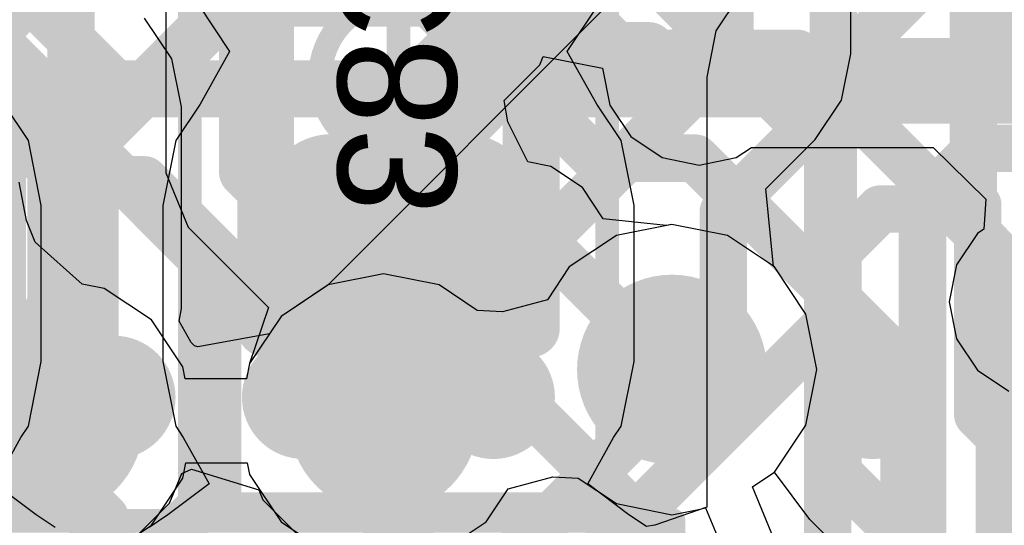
# Model space of a CAD drawing. Header units: millimetres. Extents: x -2 to 68, y -2 to 27.4.
# Tile 168 of 256: x 13.2 to 15.3, y 19.3 to 20.4. Entities that reach past the tile are written whole.
import ezdxf

# ---------------------------------------------------------------- set-up
doc = ezdxf.new("R2010")
doc.units = ezdxf.units.MM
for name, color, linetype in [('BottomLayer', 5, 'Continuous'), ('BottomPaste', 16, 'Continuous'), ('BottomSolder', 6, 'Continuous'), ('DrillGuide', 244, 'Continuous'), ('Mechanical10', 56, 'Continuous'), ('Mechanical13', 56, 'Continuous'), ('Mechanical17', 56, 'Continuous'), ('Mechanical6', 56, 'Continuous'), ('Mechanical87', 56, 'Continuous'), ('MidLayer1', 16, 'Continuous'), ('MidLayer2', 76, 'Continuous'), ('MidLayer3', 90, 'Continuous'), ('MidLayer4', 156, 'Continuous'), ('MidLayer5', 130, 'Continuous'), ('MidLayer6', 216, 'Continuous'), ('MidLayer7', 6, 'Continuous'), ('MidLayer8', 54, 'Continuous'), ('MultiLayer', 9, 'Continuous'), ('TopLayer', 1, 'Continuous'), ('TopPaste', 8, 'Continuous'), ('TopSolder', 216, 'Continuous'), ('ViaHoleLayer', 16, 'Continuous')]:
    doc.layers.add(name, color=color, linetype=linetype)

# ---------------------------------------------------------------- blocks, each defined once
blk = doc.blocks.new('BGA64C40P8X8_400X400X94_126')
at = {"layer": 'Mechanical13', "const_width": 0.11999976}
blk.add_lwpolyline([(-2.05000098, 2.05000098), (2.05000098, 2.05000098)], dxfattribs=at)
at = {"layer": 'TopLayer', "const_width": 0.0999998}
for points in [[(-0.2499995, 1.39999974, 1), (-0.1499997, 1.39999974, 1)], [(0.1499997, 1.39999974, 1), (0.2499995, 1.39999974, 1)], [(0.5499989, 1.39999974, 1), (0.6499986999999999, 1.39999974, 1)], [(0.95000064, 1.39999974, 1), (1.05000044, 1.39999974, 1)], [(1.34999984, 1.39999974, 1), (1.44999964, 1.39999974, 1)]]:
    blk.add_lwpolyline(points, format="xyb", close=True, dxfattribs=at)
at = {"layer": 'TopPaste', "const_width": 0.0999998}
for points in [[(-0.2499995, 1.39999974, 1), (-0.1499997, 1.39999974, 1)], [(0.1499997, 1.39999974, 1), (0.2499995, 1.39999974, 1)], [(0.5499989, 1.39999974, 1), (0.6499986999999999, 1.39999974, 1)], [(0.95000064, 1.39999974, 1), (1.05000044, 1.39999974, 1)], [(1.34999984, 1.39999974, 1), (1.44999964, 1.39999974, 1)]]:
    blk.add_lwpolyline(points, format="xyb", close=True, dxfattribs=at)
at = {"layer": 'TopSolder', "const_width": 0.12999974}
for points in [[(-0.2649982, 1.39999974, 1), (-0.135001, 1.39999974, 1)], [(0.135001, 1.39999974, 1), (0.2649982, 1.39999974, 1)], [(0.5350001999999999, 1.39999974, 1), (0.6649974, 1.39999974, 1)], [(0.9350019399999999, 1.39999974, 1), (1.06499914, 1.39999974, 1)], [(1.33500114, 1.39999974, 1), (1.46499834, 1.39999974, 1)]]:
    blk.add_lwpolyline(points, format="xyb", close=True, dxfattribs=at)
blk = doc.blocks.new('CAP_0402_B_137')
at = {"layer": 'BottomLayer', "const_width": 0.1507998}
for points in [[(-0.6745985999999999, 0.13919962, 1), (-0.5237988, 0.13919962, 1)], [(-0.346202, 0.13919962, 1), (-0.1954022, 0.13919962, 1)], [(0.1954022, 0.13919962, 1), (0.346202, 0.13919962, 1)], [(-0.6745985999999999, -0.13919962, 1), (-0.5237988, -0.13919962, 1)], [(-0.346202, -0.13919962, 1), (-0.1954022, -0.13919962, 1)], [(0.1954022, -0.13919962, 1), (0.346202, -0.13919962, 1)]]:
    blk.add_lwpolyline(points, format="xyb", close=True, dxfattribs=at)
at = {"layer": 'BottomLayer'}
for points in [[(-0.2708021, 0.28999942), (-0.5991987, 0.28999942), (-0.2708021, -0.28999942), (-0.5991987, -0.28999942)], [(-0.1200023, 0.13919962), (-0.7499985, 0.13919962), (-0.1200023, -0.13919962), (-0.7499985, -0.13919962)], [(0.1200023, -0.13919962), (0.7499985, -0.13919962), (0.1200023, 0.13919962), (0.7499985, 0.13919962)]]:
    blk.add_solid(points, dxfattribs=at)
at = {"layer": 'BottomPaste', "const_width": 0.1507998}
for points in [[(-0.6745985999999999, 0.13919962, 1), (-0.5237988, 0.13919962, 1)], [(-0.346202, 0.13919962, 1), (-0.1954022, 0.13919962, 1)], [(0.1954022, 0.13919962, 1), (0.346202, 0.13919962, 1)], [(-0.6745985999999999, -0.13919962, 1), (-0.5237988, -0.13919962, 1)], [(-0.346202, -0.13919962, 1), (-0.1954022, -0.13919962, 1)], [(0.1954022, -0.13919962, 1), (0.346202, -0.13919962, 1)]]:
    blk.add_lwpolyline(points, format="xyb", close=True, dxfattribs=at)
at = {"layer": 'BottomPaste'}
for points in [[(-0.2708021, 0.28999942), (-0.5991987, 0.28999942), (-0.2708021, -0.28999942), (-0.5991987, -0.28999942)], [(-0.1200023, 0.13919962), (-0.7499985, 0.13919962), (-0.1200023, -0.13919962), (-0.7499985, -0.13919962)], [(0.1200023, -0.13919962), (0.7499985, -0.13919962), (0.1200023, 0.13919962), (0.7499985, 0.13919962)]]:
    blk.add_solid(points, dxfattribs=at)
at = {"layer": 'BottomSolder', "const_width": 0.1507998}
for points in [[(-0.6745985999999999, 0.13919962, 1), (-0.5237988, 0.13919962, 1)], [(-0.346202, 0.13919962, 1), (-0.1954022, 0.13919962, 1)], [(0.1954022, 0.13919962, 1), (0.346202, 0.13919962, 1)], [(-0.6745985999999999, -0.13919962, 1), (-0.5237988, -0.13919962, 1)], [(-0.346202, -0.13919962, 1), (-0.1954022, -0.13919962, 1)], [(0.1954022, -0.13919962, 1), (0.346202, -0.13919962, 1)]]:
    blk.add_lwpolyline(points, format="xyb", close=True, dxfattribs=at)
at = {"layer": 'BottomSolder'}
for points in [[(-0.2708021, 0.28999942), (-0.5991987, 0.28999942), (-0.2708021, -0.28999942), (-0.5991987, -0.28999942)], [(-0.1200023, 0.13919962), (-0.7499985, 0.13919962), (-0.1200023, -0.13919962), (-0.7499985, -0.13919962)], [(0.1200023, -0.13919962), (0.7499985, -0.13919962), (0.1200023, 0.13919962), (0.7499985, 0.13919962)]]:
    blk.add_solid(points, dxfattribs=at)
at = {"layer": 'Mechanical10', "const_width": 0.11999976}
for points in [[(-0.5299989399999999, 0.27999944), (-0.5299989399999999, -0.27999944)], [(-0.5299989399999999, 0.27999944), (0.5299989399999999, 0.27999944)], [(-0.5299989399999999, -0.27999944), (0.5299989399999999, -0.27999944)]]:
    blk.add_lwpolyline(points, dxfattribs=at)
at = {"layer": 'Mechanical10', "const_width": 0.05999988}
for points in [[(-0.55999888, 0.27999944, 1), (-0.499999, 0.27999944, 1)], [(-0.55999888, 0.27999944, 1), (-0.499999, 0.27999944, 1)], [(-0.55999888, -0.27999944, 1), (-0.499999, -0.27999944, 1)], [(-0.55999888, -0.27999944, 1), (-0.499999, -0.27999944, 1)]]:
    blk.add_lwpolyline(points, format="xyb", close=True, dxfattribs=at)
at = {"layer": 'Mechanical6', "const_width": 0.0499999}
for points in [[(-0.90000074, 0.43999912), (-0.90000074, -0.43999912)], [(-0.90000074, 0.43999912), (0.90000074, 0.43999912)], [(0, 0.21999956), (0, -0.21999956)], [(-0.21999956, 0), (0.21999956, 0)], [(-0.90000074, -0.43999912), (0.90000074, -0.43999912)]]:
    blk.add_lwpolyline(points, dxfattribs=at)
at = {"layer": 'Mechanical6'}
for points, const_width in [([(-0.9125000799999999, 0.43999912, 1), (-0.8875014, 0.43999912, 1)], 0.02499868), ([(-0.9125000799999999, 0.43999912, 1), (-0.8875014, 0.43999912, 1)], 0.02499868), ([(-0.01249934, 0.21999956, 1), (0.01249934, 0.21999956, 1)], 0.02499868), ([(0.16500094, 0, 1), (-0.16500094, 0, 1)], 0.0499999), ([(-0.2324989, 0, 1), (-0.20750022, 0, 1)], 0.02499868), ([(-0.17750028, 0, 1), (-0.1525016, 0, 1)], 0.02499868), ([(-0.01249934, -0.21999956, 1), (0.01249934, -0.21999956, 1)], 0.02499868), ([(-0.9125000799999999, -0.43999912, 1), (-0.8875014, -0.43999912, 1)], 0.02499868), ([(-0.9125000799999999, -0.43999912, 1), (-0.8875014, -0.43999912, 1)], 0.02499868)]:
    blk.add_lwpolyline(points, format="xyb", close=True, dxfattribs=dict(at, const_width=const_width))
blk = doc.blocks.new('CAP_0402_B_141')
at = {"layer": 'Mechanical6', "const_width": 0.0499999}
for points in [[(-0.90000074, 0.43999912), (-0.90000074, -0.43999912)], [(-0.90000074, -0.43999912), (0.90000074, -0.43999912)]]:
    blk.add_lwpolyline(points, dxfattribs=at)
at = {"layer": 'Mechanical6', "const_width": 0.02499868}
blk.add_lwpolyline([(-0.9125000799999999, -0.43999912, 1), (-0.8875014, -0.43999912, 1)], format="xyb", close=True, dxfattribs=at)
blk.add_lwpolyline([(-0.9125000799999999, -0.43999912, 1), (-0.8875014, -0.43999912, 1)], format="xyb", close=True, dxfattribs=at)
blk = doc.blocks.new('L_0603_B_143')
at = {"layer": 'Mechanical6', "const_width": 0.0499999}
for points in [[(-1.19000016, 0.57999884), (1.19000016, 0.57999884)], [(1.19000016, 0.57999884), (1.19000016, -0.57999884)], [(-1.19000016, -0.57999884), (1.19000016, -0.57999884)]]:
    blk.add_lwpolyline(points, dxfattribs=at)
at = {"layer": 'Mechanical6', "const_width": 0.02499868}
for points in [[(1.17750082, 0.57999884, 1), (1.2024995, 0.57999884, 1)], [(1.17750082, 0.57999884, 1), (1.2024995, 0.57999884, 1)], [(1.17750082, -0.57999884, 1), (1.2024995, -0.57999884, 1)], [(1.17750082, -0.57999884, 1), (1.2024995, -0.57999884, 1)]]:
    blk.add_lwpolyline(points, format="xyb", close=True, dxfattribs=at)
blk = doc.blocks.new('L_0603_B_145')
at = {"layer": 'Mechanical6', "const_width": 0.0499999}
for points in [[(1.19000016, 0.57999884), (1.19000016, -0.57999884)], [(-1.19000016, -0.57999884), (1.19000016, -0.57999884)]]:
    blk.add_lwpolyline(points, dxfattribs=at)
at = {"layer": 'Mechanical6', "const_width": 0.02499868}
blk.add_lwpolyline([(1.17750082, -0.57999884, 1), (1.2024995, -0.57999884, 1)], format="xyb", close=True, dxfattribs=at)
blk.add_lwpolyline([(1.17750082, -0.57999884, 1), (1.2024995, -0.57999884, 1)], format="xyb", close=True, dxfattribs=at)

msp = doc.modelspace()

# ---------------------------------------------------------------- linework, layer by layer
at = {"layer": 'BottomLayer'}
for p, q in [((14.724761, 20.43023854), (14.66950584, 20.3475463)), ((13.57745316, 20.4034517), (13.64393512, 20.30395482)), ((14.35606476, 20.30395482), (14.42254672, 20.4034517)), ((14.66950584, 20.3475463), (14.65010278, 20.25000014)), ((13.64393512, 20.30395482), (13.581634, 20.19283744)), ((14.41836588, 20.19283744), (14.35606476, 20.30395482)), ((14.65010278, 20.25000014), (14.65010278, 19.34345128)), ((13.2196459, 20.1160888), (13.16836584, 20.19283744)), ((13.581634, 20.19283744), (13.53035394, 20.1160888)), ((14.46964594, 20.1160888), (14.41836588, 20.19283744)), ((13.24687216, 19.97921328), (13.2196459, 20.1160888)), ((13.53035394, 20.1160888), (13.50312768, 19.97921328)), ((14.4968722, 19.97921328), (14.46964594, 20.1160888)), ((13.24687216, 19.65081668), (13.24687216, 19.97921328)), ((13.50312768, 19.97921328), (13.50312768, 19.65081668)), ((14.4968722, 19.65081668), (14.4968722, 19.97921328)), ((13.2196459, 19.51394116), (13.24687216, 19.65081668)), ((13.50312768, 19.65081668), (13.53035394, 19.51394116)), ((14.46964594, 19.51394116), (14.4968722, 19.65081668)), ((13.20373788, 19.49013374), (13.2196459, 19.51394116)), ((13.53035394, 19.51394116), (13.54626196, 19.49013374)), ((14.45373792, 19.49013374), (14.46964594, 19.51394116)), ((13.14930568, 19.39250884), (13.20373788, 19.49013374)), ((13.54626196, 19.49013374), (13.60069416, 19.39250884)), ((14.39930572, 19.39250884), (14.45373792, 19.49013374)), ((13.23611018, 19.32738578), (13.14930568, 19.39250884)), ((13.60069416, 19.39250884), (13.51388966, 19.32738578)), ((14.48611022, 19.32738578), (14.39930572, 19.39250884)), ((14.65010278, 19.34345128), (14.5404459, 19.30586182)), ((13.27582562, 19.30084786), (13.23611018, 19.32738578)), ((13.51388966, 19.32738578), (13.47417422, 19.30084786)), ((14.52310278, 19.30266904), (14.48611022, 19.32738578)), ((14.5404459, 19.30586182), (14.52310278, 19.30266904))]:
    msp.add_line(p, q, dxfattribs=at)
for points, const_width in [([(14.9049994, 20.25000014), (15.12099592, 20.46599666)], 0.0999998), ([(14.9049994, 15.95237094), (14.9049994, 20.25000014)], 0.0999998), ([(15.104999, 19.98315536), (15.22184408, 20.10000044)], 0.0999998), ([(15.22184408, 20.10000044), (15.85500004, 20.10000044)], 0.0999998), ([(15.104999, 15.86267338), (15.104999, 19.98315536)], 0.0999998), ([(13.99999994, 18.83502202), (13.99999994, 19.81501498)], 0.1499997), ([(15.3049986, 19.64142122), (15.36357862, 19.70000124)], 0.0999998), ([(15.3049986, 15.77983128), (15.3049986, 19.64142122)], 0.0999998)]:
    msp.add_lwpolyline(points, dxfattribs=dict(at, const_width=const_width))
for points, const_width in [([(14.88000072, 20.25000014, 1), (14.92999808, 20.25000014, 1)], 0.0499999), ([(14.88000072, 20.25000014, 1), (14.92999808, 20.25000014, 1)], 0.0499999), ([(15.1968454, 20.10000044, 1), (15.24684276, 20.10000044, 1)], 0.0499999), ([(15.1968454, 20.10000044, 1), (15.24684276, 20.10000044, 1)], 0.0499999), ([(15.08000032, 19.98315536, 1), (15.12999768, 19.98315536, 1)], 0.0499999), ([(15.08000032, 19.98315536, 1), (15.12999768, 19.98315536, 1)], 0.0499999), ([(13.96249938, 19.81501498, 1), (14.0375005, 19.81501498, 1)], 0.07499858), ([(15.27999992, 19.64142122, 1), (15.32999728, 19.64142122, 1)], 0.0499999), ([(15.27999992, 19.64142122, 1), (15.32999728, 19.64142122, 1)], 0.0499999)]:
    msp.add_lwpolyline(points, format="xyb", close=True, dxfattribs=dict(at, const_width=const_width))
at = {"layer": 'DrillGuide'}
for points, const_width in [([(14.60890398, 20.26866152, 1), (14.65890134, 20.26866152, 1)], 0.0499999), ([(13.93575064, 20.15617254, 1), (13.985748, 20.15617254, 1)], 0.0499999), ([(14.21857456, 19.87334862, 1), (14.26857192, 19.87334862, 1)], 0.0499999), ([(14.52660544, 19.63358278, 1), (14.62660524, 19.63358278, 1)], 0.0999998), ([(13.21271932, 19.52194978, 1), (13.31271912, 19.52194978, 1)], 0.0999998), ([(13.91867422, 19.52923196, 1), (14.01867402, 19.52923196, 1)], 0.0999998)]:
    msp.add_lwpolyline(points, format="xyb", close=True, dxfattribs=dict(at, const_width=const_width))
at = {"layer": 'Mechanical87', "const_width": 0.0999998}
for points in [[(14.1055979, 20.1055986), (14.49999894, 20.49999964)], [(14.49999894, 20.49999964), (14.89439998, 20.1055986)], [(14.1055979, 19.71940176), (14.49999894, 19.32500072)], [(14.49999894, 19.32500072), (14.89439998, 19.71940176)], [(14.1055979, 18.93059968), (14.49999894, 19.32500072)], [(14.49999894, 19.32500072), (14.89439998, 18.93059968)]]:
    msp.add_lwpolyline(points, dxfattribs=at)
at = {"layer": 'Mechanical87', "const_width": 0.0499999}
for points in [[(14.08059922, 20.1055986, 1), (14.13059658, 20.1055986, 1)], [(14.8694013, 20.1055986, 1), (14.91939866, 20.1055986, 1)], [(14.08059922, 19.71940176, 1), (14.13059658, 19.71940176, 1)], [(14.8694013, 19.71940176, 1), (14.91939866, 19.71940176, 1)], [(14.47500026, 19.32500072, 1), (14.52499762, 19.32500072, 1)], [(14.47500026, 19.32500072, 1), (14.52499762, 19.32500072, 1)], [(14.47500026, 19.32500072, 1), (14.52499762, 19.32500072, 1)], [(14.47500026, 19.32500072, 1), (14.52499762, 19.32500072, 1)]]:
    msp.add_lwpolyline(points, format="xyb", close=True, dxfattribs=at)
at = {"layer": 'MidLayer1'}
for p, q in [((13.50940656, 20.4448791), (13.50940656, 20.04851464)), ((14.29822642, 20.27608086), (14.30542986, 20.29347478)), ((14.30542986, 20.29347478), (14.42998384, 20.26865898)), ((14.22311608, 20.20097052), (14.29822642, 20.27608086)), ((14.42998384, 20.26865898), (14.44550578, 20.1906251)), ((14.23058114, 20.15583472), (14.22311608, 20.20097052)), ((14.44550578, 20.1906251), (14.4897094, 20.12446826)), ((14.27313884, 20.07138734), (14.23058114, 20.15583472)), ((14.4897094, 20.12446826), (14.55586624, 20.08026464)), ((14.71193908, 20.08026464), (14.7444079, 20.10195878)), ((14.7444079, 20.10195878), (15.12732306, 20.10195878)), ((15.12732306, 20.10195878), (15.238476, 19.99286324)), ((14.55586624, 20.08026464), (14.63390266, 20.0647427)), ((14.63390266, 20.0647427), (14.71193908, 20.08026464)), ((14.32160966, 20.0617455), (14.27313884, 20.07138734)), ((14.3877665, 20.01754188), (14.32160966, 20.0617455)), ((13.50940656, 20.04851464), (13.55696044, 19.93370918)), ((13.21597052, 19.948017), (13.20000916, 20.02825306)), ((14.43197012, 19.95138758), (14.3877665, 20.01754188)), ((15.238476, 19.99286324), (15.23437644, 19.92964772)), ((13.23396134, 19.90176106), (13.21597052, 19.948017)), ((13.55696044, 19.93370918), (13.66489266, 19.82577696)), ((14.56431682, 19.93701626), (14.43197012, 19.95138758)), ((14.57660534, 19.93945974), (14.56431682, 19.93701626)), ((14.6936587, 19.91617556), (14.57660534, 19.93945974)), ((14.79289396, 19.8498714), (14.6936587, 19.91617556)), ((15.2209627, 19.92068406), (15.17675908, 19.85452722)), ((15.23437644, 19.92964772), (15.2209627, 19.92068406)), ((13.33340234, 19.81376784), (13.23396134, 19.90176106)), ((14.85919812, 19.75063614), (14.79289396, 19.8498714)), ((15.17675908, 19.85452722), (15.16123714, 19.7764908)), ((13.37977258, 19.80454256), (13.33340234, 19.81376784)), ((13.66489266, 19.82577696), (13.72624128, 19.7644258)), ((13.47900784, 19.7382384), (13.37977258, 19.80454256)), ((15.16123714, 19.7764908), (15.17675908, 19.69845438)), ((13.72624128, 19.7644258), (13.68608134, 19.64628278)), ((14.8824823, 19.63358278), (14.85919812, 19.75063614)), ((13.545312, 19.63900314), (13.47900784, 19.7382384)), ((15.17675908, 19.69845438), (15.2209627, 19.63229754)), ((13.68608134, 19.64628278), (13.6797161, 19.61428894)), ((13.5502269, 19.61428894), (13.545312, 19.63900314)), ((14.85919812, 19.51652942), (14.8824823, 19.63358278)), ((15.2209627, 19.63229754), (15.28711954, 19.58809392)), ((13.6797161, 19.61428894), (13.5502269, 19.61428894)), ((14.79289396, 19.4172967), (14.85919812, 19.51652942)), ((14.86742264, 19.31763726), (14.79289396, 19.4172967)), ((14.9134957, 19.2715642), (14.86742264, 19.31763726))]:
    msp.add_line(p, q, dxfattribs=at)
for points, const_width in [([(14.18342096, 20.39088632), (14.18342096, 20.77489114)], 0.0999998), ([(15.20600972, 20.26866152), (15.52697174, 20.58962354)], 0.127), ([(13.6717659, 20.04851464), (13.6717659, 20.4448791)], 0.0999998), ([(13.96074932, 20.16821468), (14.18342096, 20.39088632)], 0.0999998), ([(14.63390266, 20.26866152), (15.20600972, 20.26866152)], 0.127), ([(13.96074932, 20.15617254), (13.96074932, 20.16821468)], 0.0999998), ([(13.6717659, 20.04851464), (13.84104928, 19.87923126)], 0.0999998), ([(13.84104928, 19.87923126), (14.2376906, 19.87923126)], 0.0999998), ([(14.2376906, 19.87923126), (14.24357324, 19.87334862)], 0.0999998), ([(14.57660534, 19.57867814), (14.57660534, 19.63358278)], 0.0999998), ([(14.199997, 19.2020698), (14.57660534, 19.57867814)], 0.0999998), ([(13.26271922, 19.44077138), (13.26271922, 19.52194978)], 0.0999998), ([(13.26271922, 19.44077138), (13.38086732, 19.32262328)], 0.0999998), ([(13.38086732, 19.19413992), (13.38086732, 19.32262328)], 0.0999998)]:
    msp.add_lwpolyline(points, dxfattribs=dict(at, const_width=const_width))
for points, const_width in [([(14.15842228, 20.39088632, 1), (14.20841964, 20.39088632, 1)], 0.0499999), ([(14.15842228, 20.39088632, 1), (14.20841964, 20.39088632, 1)], 0.0499999), ([(14.58390276, 20.26866152, 1), (14.68390256, 20.26866152, 1)], 0.0999998), ([(14.60215266, 20.26866152, 1), (14.66565266, 20.26866152, 1)], 0.0635), ([(15.17425972, 20.26866152, 1), (15.23775972, 20.26866152, 1)], 0.0635), ([(15.17425972, 20.26866152, 1), (15.23775972, 20.26866152, 1)], 0.0635), ([(13.91074942, 20.15617254, 1), (14.01074922, 20.15617254, 1)], 0.0999998), ([(13.93575064, 20.16821468, 1), (13.985748, 20.16821468, 1)], 0.0499999), ([(13.93575064, 20.16821468, 1), (13.985748, 20.16821468, 1)], 0.0499999), ([(13.93575064, 20.15617254, 1), (13.985748, 20.15617254, 1)], 0.0499999), ([(13.64676722, 20.04851464, 1), (13.69676458, 20.04851464, 1)], 0.0499999), ([(13.64676722, 20.04851464, 1), (13.69676458, 20.04851464, 1)], 0.0499999), ([(14.19357334, 19.87334862, 1), (14.29357314, 19.87334862, 1)], 0.0999998), ([(13.8160506, 19.87923126, 1), (13.86604796, 19.87923126, 1)], 0.0499999), ([(13.8160506, 19.87923126, 1), (13.86604796, 19.87923126, 1)], 0.0499999), ([(14.21269192, 19.87923126, 1), (14.26268928, 19.87923126, 1)], 0.0499999), ([(14.21269192, 19.87923126, 1), (14.26268928, 19.87923126, 1)], 0.0499999), ([(14.21857456, 19.87334862, 1), (14.26857192, 19.87334862, 1)], 0.0499999), ([(15.31515606, 19.7764908, 1), (15.41515586, 19.7764908, 1)], 0.0999998), ([(14.47660554, 19.63358278, 1), (14.67660514, 19.63358278, 1)], 0.1999996), ([(13.86867432, 19.52923196, 1), (14.06867392, 19.52923196, 1)], 0.1999996), ([(13.16271942, 19.52194978, 1), (13.36271902, 19.52194978, 1)], 0.1999996), ([(14.55160666, 19.63358278, 1), (14.60160402, 19.63358278, 1)], 0.0499999), ([(14.55160666, 19.57867814, 1), (14.60160402, 19.57867814, 1)], 0.0499999), ([(14.55160666, 19.57867814, 1), (14.60160402, 19.57867814, 1)], 0.0499999), ([(13.23772054, 19.52194978, 1), (13.2877179, 19.52194978, 1)], 0.0499999), ([(13.23772054, 19.44077138, 1), (13.2877179, 19.44077138, 1)], 0.0499999), ([(13.23772054, 19.44077138, 1), (13.2877179, 19.44077138, 1)], 0.0499999), ([(13.35586864, 19.32262328, 1), (13.405866, 19.32262328, 1)], 0.0499999), ([(13.35586864, 19.32262328, 1), (13.405866, 19.32262328, 1)], 0.0499999)]:
    msp.add_lwpolyline(points, format="xyb", close=True, dxfattribs=dict(at, const_width=const_width))
at = {"layer": 'MidLayer2'}
for p, q in [((14.44385224, 20.404328), (13.85080288, 19.81127864)), ((14.95364548, 20.29874782), (14.95364548, 20.39865364)), ((14.93424242, 20.20120166), (14.95364548, 20.29874782)), ((14.87898726, 20.11850942), (14.93424242, 20.20120166)), ((14.7750276, 20.01454976), (14.87898726, 20.11850942)), ((13.21597052, 19.948017), (13.20000916, 20.02825306)), ((14.79113374, 19.85104742), (14.7750276, 20.01454976)), ((13.23396134, 19.90176106), (13.21597052, 19.948017)), ((13.33340234, 19.81376784), (13.23396134, 19.90176106)), ((14.79289396, 19.8498714), (14.79113374, 19.85104742)), ((14.85919812, 19.75063614), (14.79289396, 19.8498714)), ((13.37977258, 19.80454256), (13.33340234, 19.81376784)), ((13.85080288, 19.81127864), (13.7523855, 19.74552058)), ((13.47900784, 19.7382384), (13.37977258, 19.80454256)), ((13.7523855, 19.74552058), (13.68608134, 19.64628532)), ((14.8824823, 19.63358278), (14.85919812, 19.75063614)), ((13.545312, 19.63900314), (13.47900784, 19.7382384)), ((13.68608134, 19.64628532), (13.6797161, 19.61428894)), ((13.5502269, 19.61428894), (13.545312, 19.63900314)), ((14.85919812, 19.51652942), (14.8824823, 19.63358278)), ((13.6797161, 19.61428894), (13.5502269, 19.61428894)), ((14.79289396, 19.41729416), (14.85919812, 19.51652942)), ((14.7464526, 19.38626552), (14.79289396, 19.41729416)), ((14.79600546, 19.26663152), (14.7464526, 19.38626552))]:
    msp.add_line(p, q, dxfattribs=at)
at = {"layer": 'MidLayer2', "const_width": 0.0999998}
for points in [[(14.69874886, 20.29874782), (14.69874886, 21.29874836)], [(13.96867412, 19.56867308), (14.69874886, 20.29874782)], [(13.96867412, 19.52923196), (13.96867412, 19.56867308)]]:
    msp.add_lwpolyline(points, dxfattribs=at)
at = {"layer": 'MidLayer2'}
for points, const_width in [([(14.67375018, 20.29874782, 1), (14.72374754, 20.29874782, 1)], 0.0499999), ([(14.67375018, 20.29874782, 1), (14.72374754, 20.29874782, 1)], 0.0499999), ([(14.47660554, 19.63358278, 1), (14.67660514, 19.63358278, 1)], 0.1999996), ([(13.86867432, 19.52923196, 1), (14.06867392, 19.52923196, 1)], 0.1999996), ([(13.16271942, 19.52194978, 1), (13.36271902, 19.52194978, 1)], 0.1999996), ([(13.94367544, 19.56867308, 1), (13.9936728, 19.56867308, 1)], 0.0499999), ([(13.94367544, 19.56867308, 1), (13.9936728, 19.56867308, 1)], 0.0499999), ([(13.94367544, 19.52923196, 1), (13.9936728, 19.52923196, 1)], 0.0499999)]:
    msp.add_lwpolyline(points, format="xyb", close=True, dxfattribs=dict(at, const_width=const_width))
at = {"layer": 'MidLayer3'}
for p, q in [((13.52233008, 20.28844558), (13.46486512, 20.37444744)), ((13.54250784, 20.18699798), (13.52233008, 20.28844558)), ((13.54250784, 19.76208392), (13.54250784, 20.18699798)), ((14.57660534, 19.93945974), (14.45955198, 19.91617556)), ((14.6936587, 19.91617556), (14.57660534, 19.93945974)), ((14.45955198, 19.91617556), (14.36031672, 19.8498714)), ((14.79289396, 19.8498714), (14.6936587, 19.91617556)), ((14.36031672, 19.8498714), (14.31414968, 19.78077324)), ((14.85919812, 19.75063614), (14.79289396, 19.8498714)), ((13.96867412, 19.83510892), (13.85162076, 19.81182474)), ((14.08572748, 19.81182474), (13.96867412, 19.83510892)), ((13.85162076, 19.81182474), (13.7523855, 19.74552058)), ((14.16602196, 19.75817486), (14.08572748, 19.81182474)), ((14.31414968, 19.78077324), (14.21974042, 19.75501256)), ((13.53730846, 19.7359397), (13.54250784, 19.76208392)), ((13.7523855, 19.74552058), (13.72801674, 19.70904872)), ((14.21974042, 19.75501256), (14.16602196, 19.75817486)), ((14.8824823, 19.63358278), (14.85919812, 19.75063614)), ((13.56258908, 19.69083438), (13.53730846, 19.7359397)), ((13.72801674, 19.70904872), (13.57732108, 19.6814313)), ((13.57002366, 19.68379096), (13.56258908, 19.69083438)), ((13.57732108, 19.6814313), (13.57002366, 19.68379096)), ((14.85919812, 19.51652942), (14.8824823, 19.63358278)), ((14.79289396, 19.41729416), (14.85919812, 19.51652942)), ((14.7464526, 19.38626552), (14.79289396, 19.41729416)), ((14.79600546, 19.26663152), (14.7464526, 19.38626552))]:
    msp.add_line(p, q, dxfattribs=at)
at = {"layer": 'MidLayer3', "const_width": 0.11999976}
for points in [[(12.9808224, 20.48359124), (13.27741566, 20.18699798)], [(13.27741566, 19.76208392), (13.27741566, 20.18699798)], [(13.26867552, 19.75334378), (13.27741566, 19.76208392)], [(13.26867552, 19.52790608), (13.26867552, 19.75334378)], [(13.26271922, 19.52194978), (13.26867552, 19.52790608)]]:
    msp.add_lwpolyline(points, dxfattribs=at)
at = {"layer": 'MidLayer3'}
for points, const_width in [([(13.24741572, 20.18699798, 1), (13.3074156, 20.18699798, 1)], 0.05999988), ([(13.24741572, 20.18699798, 1), (13.3074156, 20.18699798, 1)], 0.05999988), ([(14.47660554, 19.63358278, 1), (14.67660514, 19.63358278, 1)], 0.1999996), ([(13.23867558, 19.75334378, 1), (13.29867546, 19.75334378, 1)], 0.05999988), ([(13.23867558, 19.75334378, 1), (13.29867546, 19.75334378, 1)], 0.05999988), ([(13.24741572, 19.76208392, 1), (13.3074156, 19.76208392, 1)], 0.05999988), ([(13.24741572, 19.76208392, 1), (13.3074156, 19.76208392, 1)], 0.05999988), ([(13.86867432, 19.52923196, 1), (14.06867392, 19.52923196, 1)], 0.1999996), ([(13.16271942, 19.52194978, 1), (13.36271902, 19.52194978, 1)], 0.1999996), ([(13.23271928, 19.52194978, 1), (13.29271916, 19.52194978, 1)], 0.05999988), ([(13.23867558, 19.52790608, 1), (13.29867546, 19.52790608, 1)], 0.05999988), ([(13.23867558, 19.52790608, 1), (13.29867546, 19.52790608, 1)], 0.05999988)]:
    msp.add_lwpolyline(points, format="xyb", close=True, dxfattribs=dict(at, const_width=const_width))
at = {"layer": 'MidLayer4'}
for p, q in [((13.21597052, 19.948017), (13.20000916, 20.02825306)), ((13.23396134, 19.90176106), (13.21597052, 19.948017)), ((14.57660534, 19.93945974), (14.45955198, 19.91617556)), ((14.6936587, 19.91617556), (14.57660534, 19.93945974)), ((14.45955198, 19.91617556), (14.36031672, 19.8498714)), ((14.79289396, 19.8498714), (14.6936587, 19.91617556)), ((13.33340234, 19.81376784), (13.23396134, 19.90176106)), ((14.36031672, 19.8498714), (14.31414968, 19.78077324)), ((14.85919812, 19.75063614), (14.79289396, 19.8498714)), ((13.96867412, 19.83510892), (13.85162076, 19.81182474)), ((14.08572748, 19.81182474), (13.96867412, 19.83510892)), ((13.37977258, 19.80454256), (13.33340234, 19.81376784)), ((13.85162076, 19.81182474), (13.7523855, 19.74552058)), ((14.16602196, 19.75817486), (14.08572748, 19.81182474)), ((13.47900784, 19.7382384), (13.37977258, 19.80454256)), ((14.31414968, 19.78077324), (14.21974042, 19.75501256)), ((13.7523855, 19.74552058), (13.68608134, 19.64628532)), ((14.21974042, 19.75501256), (14.16602196, 19.75817486)), ((14.8824823, 19.63358278), (14.85919812, 19.75063614)), ((13.545312, 19.63900314), (13.47900784, 19.7382384)), ((13.68608134, 19.64628532), (13.6797161, 19.61428894)), ((13.5502269, 19.61428894), (13.545312, 19.63900314)), ((14.85919812, 19.51652942), (14.8824823, 19.63358278)), ((13.6797161, 19.61428894), (13.5502269, 19.61428894)), ((14.79289396, 19.41729416), (14.85919812, 19.51652942)), ((14.76013304, 19.39540444), (14.79289396, 19.41729416)), ((14.74645768, 19.38626298), (14.76013304, 19.39540444)), ((14.796008, 19.26663914), (14.74645768, 19.38626298))]:
    msp.add_line(p, q, dxfattribs=at)
at = {"layer": 'MidLayer4', "const_width": 0.1999996}
for points in [[(14.47660554, 19.63358278, 1), (14.67660514, 19.63358278, 1)], [(13.86867432, 19.52923196, 1), (14.06867392, 19.52923196, 1)], [(13.16271942, 19.52194978, 1), (13.36271902, 19.52194978, 1)]]:
    msp.add_lwpolyline(points, format="xyb", close=True, dxfattribs=at)
at = {"layer": 'MidLayer5', "const_width": 0.0999998}
for points in [[(13.30942728, 20.14336586), (13.30942728, 21.93835084)], [(14.91704154, 19.8674736), (14.91704154, 20.53176742)], [(15.21203714, 20.40957818), (15.33468104, 20.53222208)], [(15.21203714, 19.98966284), (15.21203714, 20.40957818)], [(13.30942728, 20.14336586), (13.61867482, 19.83411832)], [(15.21203714, 19.98966284), (15.22160024, 19.98009974)], [(15.22160024, 19.53848264), (15.22160024, 19.98009974)], [(14.91704154, 19.8674736), (14.92660464, 19.8579105)], [(14.92660464, 19.4162934), (14.92660464, 19.8579105)], [(13.61867482, 19.3799968), (13.61867482, 19.83411832)], [(15.22160024, 19.53848264), (15.6949902, 19.06509268)], [(14.92660464, 19.4162934), (15.3999946, 18.94290344)], [(12.64307098, 18.40439296), (13.61867482, 19.3799968)]]:
    msp.add_lwpolyline(points, dxfattribs=at)
at = {"layer": 'MidLayer5'}
for points, const_width in [([(15.18703846, 20.40957818, 1), (15.23703582, 20.40957818, 1)], 0.0499999), ([(15.18703846, 20.40957818, 1), (15.23703582, 20.40957818, 1)], 0.0499999), ([(13.2844286, 20.14336586, 1), (13.33442596, 20.14336586, 1)], 0.0499999), ([(13.2844286, 20.14336586, 1), (13.33442596, 20.14336586, 1)], 0.0499999), ([(15.18703846, 19.98966284, 1), (15.23703582, 19.98966284, 1)], 0.0499999), ([(15.18703846, 19.98966284, 1), (15.23703582, 19.98966284, 1)], 0.0499999), ([(15.19660156, 19.98009974, 1), (15.24659892, 19.98009974, 1)], 0.0499999), ([(15.19660156, 19.98009974, 1), (15.24659892, 19.98009974, 1)], 0.0499999), ([(14.89204286, 19.8674736, 1), (14.94204022, 19.8674736, 1)], 0.0499999), ([(14.89204286, 19.8674736, 1), (14.94204022, 19.8674736, 1)], 0.0499999), ([(14.90160596, 19.8579105, 1), (14.95160332, 19.8579105, 1)], 0.0499999), ([(14.90160596, 19.8579105, 1), (14.95160332, 19.8579105, 1)], 0.0499999), ([(13.59367614, 19.83411832, 1), (13.6436735, 19.83411832, 1)], 0.0499999), ([(13.59367614, 19.83411832, 1), (13.6436735, 19.83411832, 1)], 0.0499999), ([(14.47660554, 19.63358278, 1), (14.67660514, 19.63358278, 1)], 0.1999996), ([(13.86867432, 19.52923196, 1), (14.06867392, 19.52923196, 1)], 0.1999996), ([(13.16271942, 19.52194978, 1), (13.36271902, 19.52194978, 1)], 0.1999996), ([(15.19660156, 19.53848264, 1), (15.24659892, 19.53848264, 1)], 0.0499999), ([(15.19660156, 19.53848264, 1), (15.24659892, 19.53848264, 1)], 0.0499999), ([(14.90160596, 19.4162934, 1), (14.95160332, 19.4162934, 1)], 0.0499999), ([(14.90160596, 19.4162934, 1), (14.95160332, 19.4162934, 1)], 0.0499999), ([(13.59367614, 19.3799968, 1), (13.6436735, 19.3799968, 1)], 0.0499999), ([(13.59367614, 19.3799968, 1), (13.6436735, 19.3799968, 1)], 0.0499999)]:
    msp.add_lwpolyline(points, format="xyb", close=True, dxfattribs=dict(at, const_width=const_width))
at = {"layer": 'MidLayer6'}
for p, q in [((13.51704688, 19.35201362), (13.54304378, 19.41477702)), ((13.54304378, 19.41477702), (13.5633714, 19.42337746)), ((13.5633714, 19.42337746), (13.70582476, 19.3798698)), ((13.70582476, 19.3798698), (13.71434646, 19.3592958)), ((13.43265538, 19.26762212), (13.51704688, 19.35201362)), ((13.71434646, 19.3592958), (13.79873796, 19.2749043))]:
    msp.add_line(p, q, dxfattribs=at)
at = {"layer": 'MidLayer6', "const_width": 0.0999998}
for points in [[(12.95389586, 20.6843122), (13.4047357, 20.23347236)], [(14.14239996, 20.63347156), (14.47587148, 20.30000004)], [(12.83927582, 20.4843126), (13.29011566, 20.03347276)], [(14.05955786, 20.43347196), (14.41379896, 20.07923086)], [(14.47587148, 20.30000004), (14.84164672, 20.30000004)], [(14.84164672, 20.30000004), (15.26739136, 19.8742554)], [(13.4047357, 20.23347236), (13.97671576, 20.23347236)], [(13.97671576, 20.23347236), (14.57660534, 19.63358278)], [(14.41379896, 20.07923086), (14.6259169, 20.07923086)], [(14.6259169, 20.07923086), (14.72157584, 19.98357192)], [(13.29011566, 20.03347276), (13.46443332, 20.03347276)], [(13.46443332, 20.03347276), (13.96867412, 19.52923196)], [(14.72157584, 19.98357192), (14.7238212, 19.98357192)], [(14.7238212, 19.98357192), (15.0659719, 19.64142122)], [(15.26739136, 18.88017814), (15.26739136, 19.8742554)], [(15.0659719, 19.17373102), (15.0659719, 19.64142122)]]:
    msp.add_lwpolyline(points, dxfattribs=at)
at = {"layer": 'MidLayer6'}
for points, const_width in [([(14.4508728, 20.30000004, 1), (14.50087016, 20.30000004, 1)], 0.0499999), ([(14.4508728, 20.30000004, 1), (14.50087016, 20.30000004, 1)], 0.0499999), ([(14.81664804, 20.30000004, 1), (14.8666454, 20.30000004, 1)], 0.0499999), ([(14.81664804, 20.30000004, 1), (14.8666454, 20.30000004, 1)], 0.0499999), ([(13.37973702, 20.23347236, 1), (13.42973438, 20.23347236, 1)], 0.0499999), ([(13.37973702, 20.23347236, 1), (13.42973438, 20.23347236, 1)], 0.0499999), ([(13.95171708, 20.23347236, 1), (14.00171444, 20.23347236, 1)], 0.0499999), ([(13.95171708, 20.23347236, 1), (14.00171444, 20.23347236, 1)], 0.0499999), ([(14.38880028, 20.07923086, 1), (14.43879764, 20.07923086, 1)], 0.0499999), ([(14.38880028, 20.07923086, 1), (14.43879764, 20.07923086, 1)], 0.0499999), ([(14.60091822, 20.07923086, 1), (14.65091558, 20.07923086, 1)], 0.0499999), ([(14.60091822, 20.07923086, 1), (14.65091558, 20.07923086, 1)], 0.0499999), ([(13.26511698, 20.03347276, 1), (13.31511434, 20.03347276, 1)], 0.0499999), ([(13.26511698, 20.03347276, 1), (13.31511434, 20.03347276, 1)], 0.0499999), ([(13.43943464, 20.03347276, 1), (13.489432, 20.03347276, 1)], 0.0499999), ([(13.43943464, 20.03347276, 1), (13.489432, 20.03347276, 1)], 0.0499999), ([(14.69657716, 19.98357192, 1), (14.74657452, 19.98357192, 1)], 0.0499999), ([(14.69657716, 19.98357192, 1), (14.74657452, 19.98357192, 1)], 0.0499999), ([(14.69882252, 19.98357192, 1), (14.74881988, 19.98357192, 1)], 0.0499999), ([(14.69882252, 19.98357192, 1), (14.74881988, 19.98357192, 1)], 0.0499999), ([(15.24239268, 19.8742554, 1), (15.29239004, 19.8742554, 1)], 0.0499999), ([(15.24239268, 19.8742554, 1), (15.29239004, 19.8742554, 1)], 0.0499999), ([(14.47660554, 19.63358278, 1), (14.67660514, 19.63358278, 1)], 0.1999996), ([(13.86867432, 19.52923196, 1), (14.06867392, 19.52923196, 1)], 0.1999996), ([(13.16271942, 19.52194978, 1), (13.36271902, 19.52194978, 1)], 0.1999996), ([(14.55160666, 19.63358278, 1), (14.60160402, 19.63358278, 1)], 0.0499999), ([(15.04097322, 19.64142122, 1), (15.09097058, 19.64142122, 1)], 0.0499999), ([(15.04097322, 19.64142122, 1), (15.09097058, 19.64142122, 1)], 0.0499999), ([(13.94367544, 19.52923196, 1), (13.9936728, 19.52923196, 1)], 0.0499999)]:
    msp.add_lwpolyline(points, format="xyb", close=True, dxfattribs=dict(at, const_width=const_width))
at = {"layer": 'MidLayer7'}
for p, q in [((13.21597052, 19.948017), (13.20000916, 20.02825306)), ((13.23396134, 19.90176106), (13.21597052, 19.948017)), ((14.57660534, 19.93945974), (14.45955198, 19.91617556)), ((14.6936587, 19.91617556), (14.57660534, 19.93945974)), ((14.45955198, 19.91617556), (14.36031672, 19.8498714)), ((14.79289396, 19.8498714), (14.6936587, 19.91617556)), ((13.33340234, 19.81376784), (13.23396134, 19.90176106)), ((14.36031672, 19.8498714), (14.31414968, 19.78077324)), ((14.85919812, 19.75063614), (14.79289396, 19.8498714)), ((13.96867412, 19.83510892), (13.85162076, 19.81182474)), ((14.08572748, 19.81182474), (13.96867412, 19.83510892)), ((13.37977258, 19.80454256), (13.33340234, 19.81376784)), ((13.85162076, 19.81182474), (13.7523855, 19.74552058)), ((14.16602196, 19.75817486), (14.08572748, 19.81182474)), ((13.47900784, 19.7382384), (13.37977258, 19.80454256)), ((14.31414968, 19.78077324), (14.21974042, 19.75501256)), ((13.7523855, 19.74552058), (13.68608134, 19.64628532)), ((14.21974042, 19.75501256), (14.16602196, 19.75817486)), ((14.8824823, 19.63358278), (14.85919812, 19.75063614)), ((13.545312, 19.63900314), (13.47900784, 19.7382384)), ((13.68608134, 19.64628532), (13.6797161, 19.61428894)), ((13.5502269, 19.61428894), (13.545312, 19.63900314)), ((14.85919812, 19.51652942), (14.8824823, 19.63358278)), ((13.6797161, 19.61428894), (13.5502269, 19.61428894)), ((14.79289396, 19.41729416), (14.85919812, 19.51652942)), ((13.545312, 19.40489642), (13.55167724, 19.4368928)), ((13.55167724, 19.4368928), (13.68116644, 19.4368928)), ((13.68116644, 19.4368928), (13.68608134, 19.4121786)), ((13.68608134, 19.4121786), (13.7523855, 19.31294334)), ((14.76013304, 19.39540444), (14.79289396, 19.41729416)), ((13.47900784, 19.30566116), (13.545312, 19.40489642)), ((14.23112978, 19.3820415), (14.32553904, 19.40780218)), ((14.32553904, 19.40780218), (14.3792575, 19.40463988)), ((14.3792575, 19.40463988), (14.45955198, 19.35099)), ((14.74645768, 19.38626298), (14.76013304, 19.39540444)), ((14.18496274, 19.31294334), (14.23112978, 19.3820415)), ((14.796008, 19.26663914), (14.74645768, 19.38626298)), ((14.45955198, 19.35099), (14.57660534, 19.32770582)), ((14.57660534, 19.32770582), (14.6291173, 19.3381503)), ((14.6291173, 19.3381503), (14.64774566, 19.34185108)), ((14.64774566, 19.34185108), (14.69729598, 19.22222724)), ((13.7523855, 19.31294334), (13.85162076, 19.24663918)), ((14.08572748, 19.24663918), (14.18496274, 19.31294334)), ((13.37977258, 19.239357), (13.47900784, 19.30566116))]:
    msp.add_line(p, q, dxfattribs=at)
at = {"layer": 'MidLayer7', "const_width": 0.1999996}
for points in [[(14.47660554, 19.63358278, 1), (14.67660514, 19.63358278, 1)], [(13.86867432, 19.52923196, 1), (14.06867392, 19.52923196, 1)], [(13.16271942, 19.52194978, 1), (13.36271902, 19.52194978, 1)]]:
    msp.add_lwpolyline(points, format="xyb", close=True, dxfattribs=at)
at = {"layer": 'MidLayer8'}
for p, q in [((13.21597052, 19.948017), (13.20000916, 20.02825306)), ((13.23396134, 19.90176106), (13.21597052, 19.948017)), ((14.57660534, 19.93945974), (14.45955198, 19.91617556)), ((14.6936587, 19.91617556), (14.57660534, 19.93945974)), ((14.45955198, 19.91617556), (14.36031672, 19.8498714)), ((14.79289396, 19.8498714), (14.6936587, 19.91617556)), ((13.33340234, 19.81376784), (13.23396134, 19.90176106)), ((14.36031672, 19.8498714), (14.31414968, 19.78077324)), ((14.85919812, 19.75063614), (14.79289396, 19.8498714)), ((13.96867412, 19.83510892), (13.85162076, 19.81182474)), ((14.08572748, 19.81182474), (13.96867412, 19.83510892)), ((13.37977258, 19.80454256), (13.33340234, 19.81376784)), ((13.85162076, 19.81182474), (13.7523855, 19.74552058)), ((14.16602196, 19.75817486), (14.08572748, 19.81182474)), ((13.47900784, 19.7382384), (13.37977258, 19.80454256)), ((14.31414968, 19.78077324), (14.21974042, 19.75501256)), ((13.7523855, 19.74552058), (13.68608134, 19.64628532)), ((14.21974042, 19.75501256), (14.16602196, 19.75817486)), ((14.8824823, 19.63358278), (14.85919812, 19.75063614)), ((13.545312, 19.63900314), (13.47900784, 19.7382384)), ((13.68608134, 19.64628532), (13.6797161, 19.61428894)), ((13.5502269, 19.61428894), (13.545312, 19.63900314)), ((14.85919812, 19.51652942), (14.8824823, 19.63358278)), ((13.6797161, 19.61428894), (13.5502269, 19.61428894)), ((14.79289396, 19.41729416), (14.85919812, 19.51652942)), ((14.7464526, 19.38626552), (14.79289396, 19.41729416)), ((14.79600546, 19.26663152), (14.7464526, 19.38626552))]:
    msp.add_line(p, q, dxfattribs=at)
at = {"layer": 'MidLayer8', "const_width": 0.1999996}
for points in [[(14.47660554, 19.63358278, 1), (14.67660514, 19.63358278, 1)], [(13.86867432, 19.52923196, 1), (14.06867392, 19.52923196, 1)], [(13.16271942, 19.52194978, 1), (13.36271902, 19.52194978, 1)]]:
    msp.add_lwpolyline(points, format="xyb", close=True, dxfattribs=at)
at = {"layer": 'MultiLayer'}
for points, const_width in [([(14.58390276, 20.26866152, 1), (14.68390256, 20.26866152, 1)], 0.0999998), ([(13.91074942, 20.15617254, 1), (14.01074922, 20.15617254, 1)], 0.0999998), ([(14.19357334, 19.87334862, 1), (14.29357314, 19.87334862, 1)], 0.0999998), ([(15.31515606, 19.7764908, 1), (15.41515586, 19.7764908, 1)], 0.0999998), ([(14.47660554, 19.63358278, 1), (14.67660514, 19.63358278, 1)], 0.1999996), ([(13.86867432, 19.52923196, 1), (14.06867392, 19.52923196, 1)], 0.1999996), ([(13.16271942, 19.52194978, 1), (13.36271902, 19.52194978, 1)], 0.1999996)]:
    msp.add_lwpolyline(points, format="xyb", close=True, dxfattribs=dict(at, const_width=const_width))
at = {"layer": 'TopLayer'}
for points, const_width in [([(13.0450082, 20.24521224), (13.5209407, 20.72114474)], 0.109982), ([(13.3549898, 20.11681524), (13.6493377, 20.41116314)], 0.109982), ([(13.6493377, 20.41116314), (14.0663676, 20.41116314)], 0.109982), ([(14.0663676, 20.41116314), (14.16655282, 20.31097792)], 0.109982), ([(14.16655282, 20.31097792), (14.5279364, 20.31097792)], 0.109982), ([(14.5279364, 20.31097792), (14.55302906, 20.28588526)], 0.109982), ([(14.55302906, 20.28588526), (14.61667892, 20.28588526)], 0.109982), ([(14.61667892, 20.28588526), (14.63390266, 20.26866152)], 0.109982), ([(14.68499984, 19.96620848), (14.92080836, 20.202017)], 0.0999998), ([(14.92080836, 20.202017), (15.41075658, 20.202017)], 0.0999998), ([(13.8000105, 19.99543372), (13.96074932, 20.15617254)], 0.0999998), ([(13.3549898, 19.64437524), (13.3549898, 20.11681524)], 0.109982), ([(13.8000105, 19.57502054), (13.8000105, 19.99543372)], 0.0999998), ([(14.68499984, 19.68358776), (14.68499984, 19.96620848)], 0.0999998), ([(14.91499684, 19.8709407), (15.01607614, 19.97202)], 0.0999998), ([(15.01607614, 19.97202), (15.16962676, 19.97202)], 0.0999998), ([(15.16962676, 19.97202), (15.36515596, 19.7764908)], 0.0999998), ([(14.1999843, 19.82500734), (14.24357324, 19.86859628)], 0.0999998), ([(14.24357324, 19.86859628), (14.24357324, 19.87334862)], 0.0999998), ([(14.91499684, 19.68358776), (14.91499684, 19.8709407)], 0.0999998), ([(14.1999843, 19.57502054), (14.1999843, 19.82500734)], 0.0999998), ([(14.59999874, 19.59858666), (14.68499984, 19.68358776)], 0.0999998), ([(14.91499684, 19.68358776), (14.99999794, 19.59858666)], 0.0999998), ([(13.3549898, 19.64437524), (13.3999986, 19.59936644)], 0.109982), ([(13.3999986, 19.57500784), (13.3999986, 19.59936644)], 0.109982), ([(14.59999874, 19.57500784), (14.59999874, 19.59858666)], 0.0999998), ([(14.99999794, 19.57500784), (14.99999794, 19.59858666)], 0.0999998), ([(13.7999978, 19.57500784), (13.8000105, 19.57502054)], 0.0999998), ([(14.1999843, 19.57502054), (14.199997, 19.57500784)], 0.0999998)]:
    msp.add_lwpolyline(points, dxfattribs=dict(at, const_width=const_width))
for points, const_width in [([(13.6218422, 20.41116314, 1), (13.6768332, 20.41116314, 1)], 0.05499099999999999), ([(13.6218422, 20.41116314, 1), (13.6768332, 20.41116314, 1)], 0.05499099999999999), ([(14.0388721, 20.41116314, 1), (14.0938631, 20.41116314, 1)], 0.05499099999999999), ([(14.0388721, 20.41116314, 1), (14.0938631, 20.41116314, 1)], 0.05499099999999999), ([(14.58390276, 20.26866152, 1), (14.68390256, 20.26866152, 1)], 0.0999998), ([(14.13905732, 20.31097792, 1), (14.19404832, 20.31097792, 1)], 0.05499099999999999), ([(14.13905732, 20.31097792, 1), (14.19404832, 20.31097792, 1)], 0.05499099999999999), ([(14.5004409, 20.31097792, 1), (14.5554319, 20.31097792, 1)], 0.05499099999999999), ([(14.5004409, 20.31097792, 1), (14.5554319, 20.31097792, 1)], 0.05499099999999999), ([(14.52553356, 20.28588526, 1), (14.58052456, 20.28588526, 1)], 0.05499099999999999), ([(14.52553356, 20.28588526, 1), (14.58052456, 20.28588526, 1)], 0.05499099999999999), ([(14.58918342, 20.28588526, 1), (14.64417442, 20.28588526, 1)], 0.05499099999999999), ([(14.58918342, 20.28588526, 1), (14.64417442, 20.28588526, 1)], 0.05499099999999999), ([(14.60640716, 20.26866152, 1), (14.66139816, 20.26866152, 1)], 0.05499099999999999), ([(13.91074942, 20.15617254, 1), (14.01074922, 20.15617254, 1)], 0.0999998), ([(14.89580968, 20.202017, 1), (14.94580704, 20.202017, 1)], 0.0499999), ([(14.89580968, 20.202017, 1), (14.94580704, 20.202017, 1)], 0.0499999), ([(13.93575064, 20.15617254, 1), (13.985748, 20.15617254, 1)], 0.0499999), ([(13.3274943, 20.11681524, 1), (13.3824853, 20.11681524, 1)], 0.05499099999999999), ([(13.3274943, 20.11681524, 1), (13.3824853, 20.11681524, 1)], 0.05499099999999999), ([(13.77501182, 19.99543372, 1), (13.82500918, 19.99543372, 1)], 0.0499999), ([(13.77501182, 19.99543372, 1), (13.82500918, 19.99543372, 1)], 0.0499999), ([(14.66000116, 19.96620848, 1), (14.70999852, 19.96620848, 1)], 0.0499999), ([(14.66000116, 19.96620848, 1), (14.70999852, 19.96620848, 1)], 0.0499999), ([(14.99107746, 19.97202, 1), (15.04107482, 19.97202, 1)], 0.0499999), ([(14.99107746, 19.97202, 1), (15.04107482, 19.97202, 1)], 0.0499999), ([(15.14462808, 19.97202, 1), (15.19462544, 19.97202, 1)], 0.0499999), ([(15.14462808, 19.97202, 1), (15.19462544, 19.97202, 1)], 0.0499999), ([(14.19357334, 19.87334862, 1), (14.29357314, 19.87334862, 1)], 0.0999998), ([(14.21857456, 19.87334862, 1), (14.26857192, 19.87334862, 1)], 0.0499999), ([(14.21857456, 19.86859628, 1), (14.26857192, 19.86859628, 1)], 0.0499999), ([(14.21857456, 19.86859628, 1), (14.26857192, 19.86859628, 1)], 0.0499999), ([(14.88999816, 19.8709407, 1), (14.93999552, 19.8709407, 1)], 0.0499999), ([(14.88999816, 19.8709407, 1), (14.93999552, 19.8709407, 1)], 0.0499999), ([(14.17498562, 19.82500734, 1), (14.22498298, 19.82500734, 1)], 0.0499999), ([(14.17498562, 19.82500734, 1), (14.22498298, 19.82500734, 1)], 0.0499999), ([(15.31515606, 19.7764908, 1), (15.41515586, 19.7764908, 1)], 0.0999998), ([(14.66000116, 19.68358776, 1), (14.70999852, 19.68358776, 1)], 0.0499999), ([(14.66000116, 19.68358776, 1), (14.70999852, 19.68358776, 1)], 0.0499999), ([(14.88999816, 19.68358776, 1), (14.93999552, 19.68358776, 1)], 0.0499999), ([(14.88999816, 19.68358776, 1), (14.93999552, 19.68358776, 1)], 0.0499999), ([(13.3274943, 19.64437524, 1), (13.3824853, 19.64437524, 1)], 0.05499099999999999), ([(13.3274943, 19.64437524, 1), (13.3824853, 19.64437524, 1)], 0.05499099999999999), ([(13.3725031, 19.59936644, 1), (13.4274941, 19.59936644, 1)], 0.05499099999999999), ([(13.3725031, 19.59936644, 1), (13.4274941, 19.59936644, 1)], 0.05499099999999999), ([(14.57500006, 19.59858666, 1), (14.62499742, 19.59858666, 1)], 0.0499999), ([(14.57500006, 19.59858666, 1), (14.62499742, 19.59858666, 1)], 0.0499999), ([(14.97499926, 19.59858666, 1), (15.02499662, 19.59858666, 1)], 0.0499999), ([(14.97499926, 19.59858666, 1), (15.02499662, 19.59858666, 1)], 0.0499999), ([(13.3725031, 19.57500784, 1), (13.4274941, 19.57500784, 1)], 0.05499099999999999), ([(13.77499912, 19.57500784, 1), (13.82499648, 19.57500784, 1)], 0.0499999), ([(13.77501182, 19.57502054, 1), (13.82500918, 19.57502054, 1)], 0.0499999), ([(13.77501182, 19.57502054, 1), (13.82500918, 19.57502054, 1)], 0.0499999), ([(14.17498562, 19.57502054, 1), (14.22498298, 19.57502054, 1)], 0.0499999), ([(14.17498562, 19.57502054, 1), (14.22498298, 19.57502054, 1)], 0.0499999), ([(14.17499832, 19.57500784, 1), (14.22499568, 19.57500784, 1)], 0.0499999), ([(14.57500006, 19.57500784, 1), (14.62499742, 19.57500784, 1)], 0.0499999), ([(14.97499926, 19.57500784, 1), (15.02499662, 19.57500784, 1)], 0.0499999)]:
    msp.add_lwpolyline(points, format="xyb", close=True, dxfattribs=dict(at, const_width=const_width))
at = {"layer": 'ViaHoleLayer'}
for points, const_width in [([(14.60890398, 20.26866152, 1), (14.65890134, 20.26866152, 1)], 0.0499999), ([(13.93575064, 20.15617254, 1), (13.985748, 20.15617254, 1)], 0.0499999), ([(14.21857456, 19.87334862, 1), (14.26857192, 19.87334862, 1)], 0.0499999), ([(14.52660544, 19.63358278, 1), (14.62660524, 19.63358278, 1)], 0.0999998), ([(13.21271932, 19.52194978, 1), (13.31271912, 19.52194978, 1)], 0.0999998), ([(13.91867422, 19.52923196, 1), (14.01867402, 19.52923196, 1)], 0.0999998)]:
    msp.add_lwpolyline(points, format="xyb", close=True, dxfattribs=dict(at, const_width=const_width))

# ---------------------------------------------------------------- block references
at = {"rotation": 90}
for name, p in [('CAP_0402_B_141', (12.7499999, 20.25001538)), ('CAP_0402_B_137', (13.99999994, 20.25001538)), ('L_0603_B_145', (12.7499999, 18.12501582)), ('L_0603_B_143', (13.99999994, 18.12501582))]:
    msp.add_blockref(name, p, dxfattribs=at)
msp.add_blockref('BGA64C40P8X8_400X400X94_126', (13.5999982, 18.1750081))

# ---------------------------------------------------------------- texts
at = {"layer": 'Mechanical17', "text_generation_flag": 2}
msp.add_text('C83', height=0.2499995, rotation=90, dxfattribs=at).set_placement((14.1224, 20.574))

doc.saveas('drawing.dxf')
